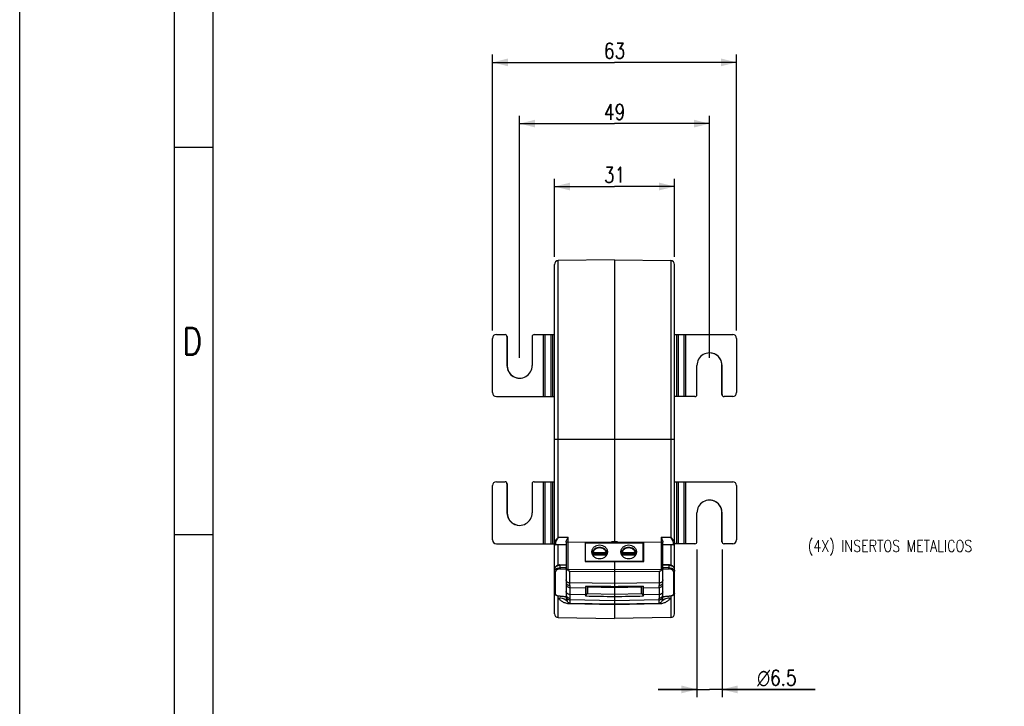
# Model space of a CAD drawing. Header units: millimetres. Extents: x 0 to 210, y 0 to 297.
# Tile 2 of 7: x 0 to 127, y 76 to 165. Entities that reach past the tile are written whole.
import ezdxf

# ---------------------------------------------------------------- set-up
doc = ezdxf.new("R2010")
doc.units = ezdxf.units.MM
doc.header["$LTSCALE"] = 19.36
doc.layers.get('0').update_dxf_attribs({"linetype": 'CONTINUOUS'})
doc.styles.get("Standard").update_dxf_attribs({"font": 'SIMPLEX.SHX', "width": 0.8})
doc.styles.add('TEXTSTYLE_1', font='gdt', dxfattribs={"width": 0.8})
doc.dimstyles.new('DIMSTYLE_2', dxfattribs={"dimtxt": 2, "dimasz": 2, "dimexe": 1, "dimexo": 1, "dimgap": 0.5, "dimtad": 1, "dimlfac": 2, "dimdsep": 46, "dimtxsty": 'Standard', "dimblk": '_FILLED', "dimblk1": '_FILLED', "dimblk2": '_FILLED', "dimcen": 0.09, "dimazin": 2, "dimtp": 0.01, "dimtm": 0.01, "dimtfac": 1, "dimtofl": 0, "dimtmove": 0, "dimatfit": 3, "dimldrblk": '_FILLED', "dimfxl": 0, "dimtolj": 1, "dimarcsym": 0})
doc.dimstyles.new('DIMSTYLE_3', dxfattribs={"dimtxt": 2, "dimasz": 2, "dimexe": 1, "dimexo": 1, "dimgap": 0.5, "dimtad": 1, "dimdec": 0, "dimlfac": 2, "dimdsep": 46, "dimtxsty": 'Standard', "dimblk": '_FILLED', "dimblk1": '_FILLED', "dimblk2": '_FILLED', "dimcen": 0.09, "dimazin": 2, "dimtp": 0.01, "dimtm": 0.01, "dimtfac": 1, "dimtdec": 0, "dimtofl": 0, "dimtmove": 0, "dimatfit": 3, "dimldrblk": '_FILLED', "dimfxl": 0, "dimtolj": 1, "dimarcsym": 0})

# ---------------------------------------------------------------- blocks, each defined once
blk = doc.blocks.new('_FILLED')
at = {"color": 0, "linetype": 'ByBlock'}
blk.add_solid([(0, 0), (-1, 0.25), (-1, -0.25)], dxfattribs=at)
blk = doc.blocks.new('*D4')
at = {"color": 8}
for p, q in [((87.44, 96.66), (87.44, 77.61)), ((90.69, 96.66), (90.69, 77.61)), ((87.44, 78.61), (82.44, 78.61)), ((82.44, 78.61), (89.07, 78.61)), ((102.7, 78.61), (89.07, 78.61)), ((90.69, 78.61), (102.7, 78.61))]:
    blk.add_line(p, q, dxfattribs=at)
at = {"color": 8, "xscale": 2, "yscale": 2, "zscale": 2}
for p, rotation in [((87.44, 78.61), 359.9999497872), ((90.69, 78.61), 179.9999810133)]:
    blk.add_blockref('_FILLED', p, dxfattribs=dict(at, rotation=rotation))
at = {"color": 8, "insert": (95.23, 81.11), "char_height": 2, "width": 7.4667, "attachment_point": 1, "line_spacing_factor": 0.9, "style": 'TEXTSTYLE_1'}
blk.add_mtext('{\\fgdt;n}\\fSIMPLEX.SHX;6.5', dxfattribs=at)
blk = doc.blocks.new('*D5')
at = {"color": 8}
for p, q in [((69.06, 134.44), (69.06, 144.51)), ((84.56, 134.44), (84.56, 144.51)), ((69.06, 143.51), (76.81, 143.51)), ((84.56, 143.51), (76.81, 143.51))]:
    blk.add_line(p, q, dxfattribs=at)
at = {"color": 8, "xscale": 2, "yscale": 2, "zscale": 2}
for p, rotation in [((69.06, 143.51), 179.9999999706), ((84.56, 143.51), 359.9999999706)]:
    blk.add_blockref('_FILLED', p, dxfattribs=dict(at, rotation=rotation))
at = {"color": 8, "insert": (76.81, 146.01), "char_height": 2, "width": 3.2, "attachment_point": 2, "line_spacing_factor": 0.9}
blk.add_mtext('31', dxfattribs=at)
blk = doc.blocks.new('*D6')
at = {"color": 8}
for p, q in [((64.55, 121.41), (64.55, 152.63)), ((89.07, 121.41), (89.07, 152.63)), ((64.55, 151.63), (76.81, 151.63)), ((89.07, 151.63), (76.81, 151.63))]:
    blk.add_line(p, q, dxfattribs=at)
at = {"color": 8, "xscale": 2, "yscale": 2, "zscale": 2, "rotation": 180}
blk.add_blockref('_FILLED', (64.55, 151.63), dxfattribs=at)
at = {"color": 8, "xscale": 2, "yscale": 2, "zscale": 2}
blk.add_blockref('_FILLED', (89.07, 151.63), dxfattribs=at)
at = {"color": 8, "insert": (76.81, 154.13), "char_height": 2, "width": 3.2, "attachment_point": 2, "line_spacing_factor": 0.9}
blk.add_mtext('49', dxfattribs=at)
blk = doc.blocks.new('*D7')
at = {"color": 8}
for p, q in [((61.05, 124.91), (61.05, 160.53)), ((92.57, 124.91), (92.57, 160.53)), ((61.05, 159.53), (76.81, 159.53)), ((92.57, 159.53), (76.81, 159.53))]:
    blk.add_line(p, q, dxfattribs=at)
at = {"color": 8, "xscale": 2, "yscale": 2, "zscale": 2, "rotation": 180}
blk.add_blockref('_FILLED', (61.05, 159.53), dxfattribs=at)
at = {"color": 8, "xscale": 2, "yscale": 2, "zscale": 2}
blk.add_blockref('_FILLED', (92.57, 159.53), dxfattribs=at)
at = {"color": 8, "insert": (76.81, 162.03), "char_height": 2, "width": 3.2, "attachment_point": 2, "line_spacing_factor": 0.9}
blk.add_mtext('63', dxfattribs=at)

msp = doc.modelspace()

# ---------------------------------------------------------------- linework, layer by layer
at = {"color": 7}
for p, q in [((0, 0), (0, 297)), ((25, 10), (25, 287)), ((24.9831, 148.5379), (20, 148.5379)), ((76.808, 134.0684), (69.5493, 133.9417)), ((69.5493, 98.2763), (69.5493, 133.9417)), ((76.808, 134.0684), (76.808, 97.5271)), ((76.808, 134.0684), (84.0668, 133.9417)), ((84.0668, 133.9417), (84.0668, 98.2763)), ((69.058, 91.0213), (69.058, 133.4418)), ((84.558, 88.376), (84.558, 133.4418)), ((61.0473, 116.9089), (61.0473, 123.9089)), ((61.5473, 124.4089), (62.6721, 124.4089)), ((62.9221, 124.1589), (62.9221, 120.4122)), ((62.9221, 124.1589), (62.9351, 124.1589)), ((62.9351, 124.1589), (62.9351, 120.4122)), ((66.1716, 124.1589), (66.1716, 120.4089)), ((66.4215, 124.4089), (69.058, 124.4089)), ((67.652, 116.4089), (67.652, 124.4089)), ((67.8663, 116.4089), (67.8663, 124.4089)), ((68.5661, 124.4089), (68.5661, 116.4089)), ((68.7803, 124.4089), (68.7803, 116.4089)), ((84.558, 124.4089), (92.0688, 124.4089)), ((84.8358, 116.4089), (84.8358, 124.4089)), ((85.05, 116.4089), (85.05, 124.4089)), ((85.7498, 124.4089), (85.7498, 116.4089)), ((85.9641, 124.4089), (85.9641, 116.4089)), ((92.5688, 123.9089), (92.5688, 116.9089)), ((62.9221, 120.4122), (62.9351, 120.4122)), ((87.4445, 116.6589), (87.4445, 120.4089)), ((90.694, 120.4055), (90.6809, 120.4055)), ((90.6809, 116.6589), (90.6809, 120.4055)), ((90.694, 116.6589), (90.694, 120.4055)), ((61.5473, 116.4089), (69.058, 116.4089)), ((87.1946, 116.4089), (84.558, 116.4089)), ((90.694, 116.6589), (90.6809, 116.6589)), ((92.0688, 116.4089), (90.944, 116.4089)), ((69.5493, 110.9089), (84.0668, 110.9089)), ((61.0473, 97.9089), (61.0473, 104.9089)), ((61.5473, 105.4089), (62.6721, 105.4089)), ((62.9221, 105.1589), (62.9221, 101.4122)), ((62.9221, 105.1589), (62.9351, 105.1589)), ((62.9351, 105.1589), (62.9351, 101.4122)), ((66.1716, 105.1589), (66.1716, 101.4089)), ((66.4215, 105.4089), (69.058, 105.4089)), ((67.652, 97.4089), (67.652, 105.4089)), ((67.8663, 97.4089), (67.8663, 105.4089)), ((68.5661, 105.4089), (68.5661, 97.4089)), ((68.7803, 105.4089), (68.7803, 97.4089)), ((84.558, 105.4089), (92.0688, 105.4089)), ((84.8358, 97.4089), (84.8358, 105.4089)), ((85.05, 97.4089), (85.05, 105.4089)), ((85.7498, 105.4089), (85.7498, 97.4089)), ((85.9641, 105.4089), (85.9641, 97.4089)), ((92.5688, 104.9089), (92.5688, 97.9089)), ((62.9221, 101.4122), (62.9351, 101.4122)), ((87.4445, 97.6589), (87.4445, 101.4089)), ((90.694, 101.4055), (90.6809, 101.4055)), ((90.6809, 97.6589), (90.6809, 101.4055)), ((90.694, 97.6589), (90.694, 101.4055)), ((24.9831, 98.5379), (20, 98.5379)), ((69.5493, 98.2763), (70.8037, 98.2544)), ((70.8037, 94.1238), (70.8037, 98.2544)), ((82.8124, 98.2544), (84.0668, 98.2763)), ((82.8124, 98.2544), (82.8124, 94.1238)), ((61.5473, 97.4089), (69.058, 97.4089)), ((70.558, 97.2589), (69.1809, 97.2829)), ((69.5493, 94.6379), (69.5493, 97.2765)), ((70.558, 97.6022), (70.558, 90.4661)), ((70.8037, 97.6276), (76.423, 97.6494)), ((73.008, 97.5728), (76.423, 97.6494)), ((73.008, 97.5728), (73.008, 95.1204)), ((73.008, 97.5271), (80.508, 97.5271)), ((76.808, 97.6594), (76.423, 97.6494)), ((77.1931, 97.6494), (76.808, 97.6594)), ((77.1931, 97.6494), (82.8124, 97.6276)), ((77.1931, 97.6494), (80.608, 97.5728)), ((80.508, 95.1198), (80.508, 97.5271)), ((80.608, 95.1204), (80.608, 97.5728)), ((83.058, 90.4661), (83.058, 97.6022)), ((84.4352, 97.2829), (83.058, 97.2589)), ((84.0668, 97.2765), (84.0668, 94.6377)), ((87.1946, 97.4089), (84.558, 97.4089)), ((90.694, 97.6589), (90.6809, 97.6589)), ((92.0688, 97.4089), (90.944, 97.4089)), ((73.9366, 96.0701), (73.9366, 96.218)), ((75.8295, 96.0701), (73.9366, 96.0701)), ((74.0385, 96.2602), (75.7276, 96.2602)), ((75.7276, 95.943), (74.0385, 95.943)), ((75.8295, 96.218), (75.8295, 96.0701)), ((77.6866, 96.0701), (77.6866, 96.218)), ((79.5795, 96.0701), (77.6866, 96.0701)), ((77.7885, 96.2602), (79.4776, 96.2602)), ((79.4776, 95.943), (77.7885, 95.943)), ((79.5795, 96.218), (79.5795, 96.0701)), ((80.608, 96.4659), (80.508, 96.4682)), ((69.7937, 94.6758), (70.558, 94.697)), ((69.7937, 94.6711), (69.7937, 94.6734)), ((70.558, 94.6248), (69.795, 94.6036)), ((69.795, 94.3013), (69.795, 94.6036)), ((70.558, 94.2975), (69.795, 94.3013)), ((69.795, 94.1514), (70.558, 94.1477)), ((70.8037, 94.1238), (76.808, 94.0925)), ((73.008, 95.1707), (80.508, 95.1707)), ((73.008, 95.1204), (76.808, 95.1006)), ((76.808, 95.1006), (80.608, 95.1204)), ((76.808, 95.1006), (76.808, 91.9096)), ((76.808, 94.0925), (82.8124, 94.1238)), ((80.608, 95.2725), (80.508, 95.3248)), ((83.8224, 94.6758), (83.058, 94.697)), ((83.8211, 94.6036), (83.058, 94.6248)), ((83.8211, 94.3013), (83.058, 94.2975)), ((83.058, 94.1477), (83.8211, 94.1514)), ((83.8211, 94.6036), (83.8211, 94.3013)), ((83.8224, 94.6734), (83.8224, 94.671)), ((69.1809, 90.8984), (69.1809, 93.7645)), ((76.808, 93.7899), (71.0493, 93.8199)), ((71.0493, 92.3484), (71.0493, 93.8199)), ((82.5668, 93.8199), (76.808, 93.7899)), ((82.5668, 93.8199), (82.5668, 92.3484)), ((84.4352, 93.7645), (84.4352, 90.8984)), ((71.0492, 92.0253), (71.0493, 92.3484)), ((71.0492, 92.0253), (71.0492, 91.757)), ((76.808, 92.2621), (71.0493, 92.3484)), ((71.0493, 91.757), (73.0601, 91.7269)), ((71.0493, 91.757), (71.0493, 89.7559)), ((73.0601, 91.7269), (73.0587, 90.8137)), ((73.3129, 90.9919), (73.3144, 91.9379)), ((73.3292, 91.8378), (73.3129, 90.9919)), ((73.3294, 91.9377), (73.3292, 91.8378)), ((73.3292, 91.8378), (76.808, 91.7561)), ((74.008, 91.8219), (74.008, 91.9322)), ((74.0329, 91.932), (74.0094, 91.8218)), ((75.758, 91.8156), (74.2756, 91.8156)), ((75.758, 91.8156), (75.7361, 91.9182)), ((75.758, 91.9181), (75.758, 91.8156)), ((82.5668, 92.3484), (76.808, 92.2621)), ((76.808, 91.7561), (80.2869, 91.8378)), ((76.808, 91.7561), (76.808, 87.7493)), ((77.7798, 91.9174), (77.758, 91.8156)), ((77.758, 91.8156), (77.758, 91.9173)), ((79.3405, 91.8156), (77.758, 91.8156)), ((79.5072, 91.8195), (79.4833, 91.9312)), ((79.508, 91.9314), (79.508, 91.8195)), ((80.2869, 91.8378), (80.2867, 91.9377)), ((80.3032, 90.9919), (80.2869, 91.8378)), ((80.3016, 91.9379), (80.3032, 90.9919)), ((80.556, 91.7269), (82.5668, 91.757)), ((80.5574, 90.8137), (80.556, 91.7269)), ((82.5668, 92.3484), (82.5669, 92.0253)), ((82.5668, 91.757), (82.5669, 90.3685)), ((82.5669, 91.757), (82.5669, 92.0253)), ((69.0581, 91.0173), (69.058, 91.0213)), ((69.058, 88.376), (69.058, 91.0173)), ((69.5493, 87.876), (69.5493, 90.6933)), ((69.7844, 90.6605), (69.8362, 90.6552)), ((69.8342, 90.656), (69.8442, 90.655)), ((69.8344, 90.6553), (69.8699, 90.6519)), ((69.8362, 90.6552), (69.8442, 90.655)), ((69.8699, 90.6519), (69.9697, 90.6431)), ((73.0587, 90.8137), (71.0493, 90.8483)), ((73.0664, 90.6758), (73.3129, 90.9919)), ((73.3129, 90.9919), (76.808, 90.9098)), ((76.808, 90.9098), (80.3032, 90.9919)), ((80.3032, 90.9919), (80.5497, 90.6758)), ((82.5668, 90.8483), (80.5574, 90.8137)), ((82.5668, 89.7559), (82.5669, 90.3685)), ((83.6464, 90.6431), (83.7462, 90.6519)), ((83.7462, 90.6519), (83.7817, 90.6553)), ((83.7719, 90.655), (83.7819, 90.656)), ((83.7719, 90.655), (83.7797, 90.6552)), ((84.0668, 90.6934), (84.0668, 87.876)), ((84.558, 91.0213), (84.5579, 91.0151)), ((76.808, 90.0567), (71.0493, 90.156)), ((71.0493, 89.7559), (76.808, 89.6564)), ((76.808, 89.5424), (71.0493, 89.6414)), ((82.5668, 90.156), (76.808, 90.0567)), ((76.808, 89.6564), (82.5668, 89.7559)), ((82.5668, 89.6414), (76.808, 89.5424)), ((69.5493, 87.876), (76.808, 87.7493)), ((84.0668, 87.876), (76.808, 87.7493))]:
    msp.add_line(p, q, dxfattribs=at)
at = {"color": 8}
for p, q in [((20, 5), (20, 292)), ((73.937, 96.2216), (73.9366, 96.218)), ((73.9595, 96.2447), (73.9624, 96.2461)), ((73.9981, 96.2568), (73.9997, 96.2571)), ((75.7663, 96.2571), (75.7681, 96.2568)), ((75.8295, 96.218), (75.8291, 96.2216)), ((77.687, 96.2216), (77.6866, 96.218)), ((77.7095, 96.2447), (77.7124, 96.2461)), ((77.7481, 96.2568), (77.7497, 96.2571)), ((79.5163, 96.2571), (79.5181, 96.2568)), ((79.5795, 96.218), (79.5791, 96.2216))]:
    msp.add_line(p, q, dxfattribs=at)
at = {"color": 7}
for points in [[(69.6485, 94.6594), (69.6145, 94.6532), (69.5813, 94.646), (69.5492, 94.6379), (69.5179, 94.6289), (69.4876, 94.6192), (69.4585, 94.6087), (69.4303, 94.5975), (69.4033, 94.5858), (69.3774, 94.5734), (69.3525, 94.5605), (69.3288, 94.5471), (69.3062, 94.5333), (69.2848, 94.5192), (69.2645, 94.5047), (69.2454, 94.49), (69.2274, 94.475), (69.2105, 94.4599), (69.1947, 94.4446), (69.1799, 94.4292), (69.1661, 94.4137), (69.1532, 94.3981), (69.1413, 94.3824), (69.1302, 94.3666), (69.12, 94.3508), (69.1107, 94.3349), (69.1021, 94.3189), (69.0944, 94.3031), (69.0875, 94.2872), (69.0814, 94.2714), (69.076, 94.2558), (69.0714, 94.2402), (69.0675, 94.2248), (69.0643, 94.2095), (69.0617, 94.1944), (69.0599, 94.1796), (69.0587, 94.1651), (69.0581, 94.1509), (69.058, 94.1444)], [(69.7538, 94.6716), (69.7183, 94.6686), (69.6831, 94.6646), (69.6485, 94.6594)], [(84.558, 94.1442), (84.5575, 94.1634), (84.5518, 94.2107), (84.54, 94.2571), (84.5222, 94.3024), (84.4981, 94.3474), (84.4674, 94.3917), (84.4302, 94.4347), (84.3859, 94.4765), (84.3342, 94.5165), (84.2754, 94.5535), (84.2101, 94.5867), (84.1379, 94.6158), (84.0603, 94.6397), (83.98, 94.6573), (83.8976, 94.6687), (83.8223, 94.6734)], [(69.0581, 91.0173), (69.0651, 90.9681), (69.0821, 90.9239), (69.1095, 90.8818), (69.1465, 90.8434)], [(69.1465, 90.8434), (69.1899, 90.8108), (69.2375, 90.7838), (69.2905, 90.7604)], [(69.2905, 90.7604), (69.3507, 90.7394), (69.419, 90.7203), (69.4958, 90.703), (69.5819, 90.6873), (69.678, 90.6732), (69.7844, 90.6605)], [(69.9697, 90.6431), (70.0696, 90.6352), (70.1696, 90.6282), (70.2696, 90.6221), (70.3697, 90.6169), (70.4698, 90.6127), (70.558, 90.6097)], [(83.058, 90.6097), (83.1463, 90.6127), (83.2464, 90.6169), (83.3465, 90.6221), (83.4465, 90.6282), (83.5465, 90.6352), (83.6464, 90.6431)], [(83.7797, 90.6552), (83.8601, 90.6636), (83.9888, 90.6803), (84.1016, 90.6993), (84.1989, 90.7207), (84.2822, 90.7446)], [(84.2822, 90.7446), (84.3548, 90.7724), (84.4187, 90.8057), (84.4727, 90.8458)], [(84.4727, 90.8458), (84.5146, 90.892), (84.5431, 90.9437), (84.5569, 91.0008), (84.5579, 91.015)]]:
    msp.add_lwpolyline(points, dxfattribs=at)
for centre, radius, start, end in [((69.558, 133.4418), 0.5, 91.000001, 180.000001), ((84.058, 133.4418), 0.5, 359.999999, 88.999999), ((61.5473, 123.9089), 0.5, 90.005222, 180.004084), ((62.6721, 124.1589), 0.25, 359.995334, 89.995333), ((62.6852, 124.1589), 0.25, 359.995334, 89.995333), ((66.4215, 124.1589), 0.25, 90.004667, 180.004616), ((92.0688, 123.9089), 0.5, 359.995916, 89.994778), ((89.0694, 120.409), 1.6249, 359.876273, 180.004674), ((89.0561, 120.409), 1.6249, 359.876297, 89.533627), ((64.5467, 120.4087), 1.6249, 179.87628, 0.004669), ((64.56, 120.4087), 1.6249, 179.876304, 269.53362), ((61.5473, 116.9088), 0.5, 179.995903, 269.994765), ((87.1946, 116.6588), 0.25, 270.004667, 0.004616), ((90.9309, 116.6588), 0.25, 179.995334, 269.995333), ((90.944, 116.6588), 0.25, 179.995334, 269.995333), ((92.0688, 116.9088), 0.5, 270.005235, 0.004097), ((61.5473, 104.9089), 0.5, 90.005222, 180.004084), ((62.6721, 105.1589), 0.25, 359.995334, 89.995333), ((62.6852, 105.1589), 0.25, 359.995334, 89.995333), ((66.4215, 105.1589), 0.25, 90.004667, 180.004616), ((92.0688, 104.9089), 0.5, 359.995916, 89.994778), ((89.0694, 101.409), 1.6249, 359.876273, 180.004674), ((89.0561, 101.409), 1.6249, 359.876297, 89.533627), ((64.5467, 101.4087), 1.6249, 179.87628, 0.004669), ((64.56, 101.4087), 1.6249, 179.876304, 269.53362), ((61.5473, 97.9088), 0.5, 179.995903, 269.994765), ((92.0688, 97.9088), 0.5, 270.005235, 0.004097), ((69.183, 97.4079), 0.125, 180.000004, 269), ((84.433, 97.4079), 0.125, 271, 359.999996), ((87.1946, 97.6588), 0.25, 270.004667, 0.004616), ((90.9309, 97.6588), 0.25, 179.995334, 269.995333), ((90.944, 97.6588), 0.25, 179.995334, 269.995333), ((74.7281, 95.8744), 0.8457, 159.383389, 163.519313), ((74.7186, 95.9105), 0.7981, 168.469056, 169.125291), ((74.7149, 96.0592), 0.7943, 168.211418, 168.469037), ((74.7594, 96.1092), 0.7399, 192.980278, 204.783366), ((75.0117, 96.1073), 0.7345, 335.202797, 347.076069), ((75.0514, 96.0592), 0.7941, 11.530963, 11.788447), ((75.038, 95.8744), 0.8457, 16.480677, 20.616611), ((75.0475, 95.9105), 0.7981, 10.875898, 11.530944), ((78.4781, 95.8744), 0.8457, 159.383389, 163.519313), ((78.4686, 95.9105), 0.7981, 168.469056, 169.125291), ((78.4649, 96.0592), 0.7943, 168.211418, 168.469037), ((78.5094, 96.1092), 0.7399, 192.980278, 204.783366), ((78.7617, 96.1073), 0.7345, 335.202797, 347.076069), ((78.8014, 96.0592), 0.7941, 11.530963, 11.788447), ((78.788, 95.8744), 0.8457, 16.480677, 20.616611), ((78.7975, 95.9105), 0.7981, 10.875898, 11.530944), ((71.7806, 93.0406), 1.4587, 132.046264, 136.306652), ((81.8355, 93.0406), 1.4587, 43.693348, 47.953736), ((71.5392, 94.8485), 1.141, 224.539483, 226.680897), ((82.0769, 94.8485), 1.141, 313.319106, 315.460519), ((70.2804, 95.182), 4.5479, 263.221999, 264.369382), ((70.8831, 101.3757), 10.7709, 264.464817, 265.262562), ((70.8816, 101.3562), 10.7513, 265.262151, 268.275722), ((69.5061, 90.4652), 1.052, 5.720349, 7.919627), ((69.5142, 90.466), 1.0438, 0.006194, 5.721767), ((70.948, 91.3015), 0.39, 180.00801, 186.953693), ((82.6637, 91.3019), 0.3944, 346.203973, 359.93575), ((82.7345, 101.3562), 10.7514, 271.724281, 274.742291), ((84.1031, 90.466), 1.0451, 174.281039, 179.994251), ((84.1107, 90.4653), 1.0526, 172.08853, 174.282083), ((82.733, 101.3757), 10.7709, 274.741877, 275.535182), ((69.558, 88.3759), 0.5, 180, 269), ((84.058, 88.3759), 0.5, 271, 360)]:
    msp.add_arc(centre, radius, start, end, dxfattribs=at)
at = {"color": 8}
for centre, radius, start, end in [((73.9555, 96.2178), 0.0189, 165.841768, 168.400824), ((74.0349, 96.0528), 0.2073, 99.772051, 100.226192), ((74.0392, 95.9993), 0.2609, 90.156425, 92.55372), ((75.7269, 95.9994), 0.2608, 87.434593, 89.843335), ((75.7269, 95.6821), 0.2609, 87.44628, 89.843575), ((75.7274, 95.7039), 0.2392, 87.229254, 89.958986), ((75.7275, 95.6949), 0.2481, 85.421749, 87.449509), ((75.7272, 95.7011), 0.242, 85.243532, 87.207794), ((75.7269, 95.697), 0.246, 84.308306, 85.25142), ((75.7285, 95.7075), 0.2354, 84.427266, 85.414352), ((75.7296, 95.7194), 0.2236, 82.987777, 84.431878), ((75.727, 95.6976), 0.2455, 82.993849, 84.30755), ((75.7311, 95.7318), 0.2111, 81.9027, 82.983746), ((75.7268, 95.6964), 0.2466, 82.069289, 82.994429), ((75.7282, 95.7064), 0.2366, 80.722154, 82.077315), ((75.7325, 95.7409), 0.2019, 79.829386, 81.908672), ((75.73, 96.0473), 0.2129, 79.699856, 80.19527), ((75.7348, 95.7523), 0.1902, 79.922308, 80.448515), ((75.7346, 95.7528), 0.1897, 77.94388, 79.82969), ((75.7358, 95.7579), 0.1845, 77.996236, 79.930188), ((75.8101, 96.2176), 0.0194, 11.722919, 14.030197), ((75.8109, 96.2178), 0.0186, 0.669987, 13.94045), ((77.7055, 96.2178), 0.0189, 165.841768, 168.400824), ((77.7849, 96.0528), 0.2073, 99.772051, 100.226192), ((77.7892, 95.9993), 0.2609, 90.156425, 92.55372), ((79.4769, 95.9994), 0.2608, 87.434593, 89.843335), ((79.4769, 95.6821), 0.2609, 87.44628, 89.843575), ((79.4774, 95.7039), 0.2392, 87.229254, 89.958986), ((79.4775, 95.6949), 0.2481, 85.421749, 87.449509), ((79.4772, 95.7011), 0.242, 85.243532, 87.207794), ((79.4769, 95.697), 0.246, 84.308306, 85.25142), ((79.4785, 95.7075), 0.2354, 84.427266, 85.414352), ((79.4796, 95.7194), 0.2236, 82.987777, 84.431878), ((79.477, 95.6976), 0.2455, 82.993849, 84.30755), ((79.4811, 95.7318), 0.2111, 81.9027, 82.983746), ((79.4768, 95.6964), 0.2466, 82.069289, 82.994429), ((79.4782, 95.7064), 0.2366, 80.722154, 82.077315), ((79.4825, 95.7409), 0.2019, 79.829386, 81.908672), ((79.48, 96.0473), 0.2129, 79.699856, 80.19527), ((79.4848, 95.7523), 0.1902, 79.922308, 80.448515), ((79.4846, 95.7528), 0.1897, 77.94388, 79.82969), ((79.4858, 95.7579), 0.1845, 77.996236, 79.930188), ((79.5601, 96.2176), 0.0194, 11.722919, 14.030197), ((79.5609, 96.2178), 0.0186, 0.669987, 13.94045)]:
    msp.add_arc(centre, radius, start, end, dxfattribs=at)
at = {"color": 7}
for centre, major_axis, ratio, start_param, end_param in [((78.1467, 96.1828), (4.9708, 4.8035), 0.22462442, 2.83521661, 2.92718075), ((378.6629, 91.6813), (477.9672, -2.4603), 0.00357672, -2.26441045, -2.25431422), ((-225.0468, 91.6813), (477.9672, 2.4603), 0.00357672, -0.88727843, -0.87718221), ((75.4694, 96.1828), (4.9708, -4.8035), 0.22462442, 0.2144119, 0.30637604), ((80.6884, 97.4805), (7.4561, 7.1886), 0.22512756, 2.92719778, 2.97291157), ((558.4226, 89.2379), (719.8905, -9.8542), 0.0097886, -2.31055452, -2.30353943), ((-404.8065, 89.2379), (719.8905, 9.8542), 0.0097886, -0.83805322, -0.83103813), ((72.9277, 97.4805), (7.4561, -7.1886), 0.22512756, 0.16868108, 0.21439487)]:
    msp.add_ellipse(centre, major_axis=major_axis, ratio=ratio, start_param=start_param, end_param=end_param, dxfattribs=at)
for points, knots in [([(69.058, 110.9174), (69.058, 110.9166), (69.0629, 110.9167), (69.0684, 110.9153), (69.0809, 110.9149), (69.0966, 110.914), (69.1172, 110.9133), (69.1525, 110.9123), (69.2059, 110.9112), (69.2792, 110.9102), (69.3631, 110.9095), (69.4543, 110.909), (69.5172, 110.9089), (69.5493, 110.9089)], [0, 0, 0, 0, 0.00510637, 0.01952644, 0.04327663, 0.07620908, 0.11798912, 0.16821308, 0.29215887, 0.44330853, 0.61609872, 0.80423609, 1, 1, 1, 1]), ([(84.0668, 110.9089), (84.0988, 110.9089), (84.1617, 110.909), (84.2529, 110.9095), (84.3368, 110.9102), (84.4102, 110.9112), (84.4635, 110.9123), (84.4989, 110.9133), (84.5195, 110.914), (84.5352, 110.9149), (84.5477, 110.9153), (84.5532, 110.9166), (84.558, 110.9166), (84.558, 110.9174)], [0, 0, 0, 0, 0.19574359, 0.38381828, 0.55657071, 0.70773258, 0.83170754, 0.88194809, 0.92374719, 0.95668866, 0.98045088, 0.99488644, 1, 1, 1, 1]), ([(69.058, 97.5693), (69.058, 97.5938), (69.0715, 97.6477), (69.1273, 97.7599), (69.2336, 97.9074), (69.3841, 98.0889), (69.4932, 98.2128), (69.5493, 98.2763)], [0, 0, 0, 0, 0.08444025, 0.18685511, 0.43154441, 0.70791572, 1, 1, 1, 1]), ([(69.5493, 98.2763), (69.507, 98.2034), (69.4243, 98.0607), (69.3102, 97.8513), (69.2306, 97.6821), (69.1895, 97.5549), (69.18, 97.4951), (69.18, 97.4674)], [0, 0, 0, 0, 0.28237343, 0.55267195, 0.7992217, 0.9071549, 1, 1, 1, 1]), ([(70.558, 97.6022), (70.558, 97.6538), (70.5814, 97.7624), (70.665, 97.9804), (70.7477, 98.1433), (70.8037, 98.2544)], [0, 0, 0, 0, 0.22044001, 0.4675714, 1, 1, 1, 1]), ([(82.8124, 98.2544), (82.8685, 98.1433), (82.9511, 97.9804), (83.0347, 97.7623), (83.058, 97.6537), (83.058, 97.6022)], [0, 0, 0, 0, 0.5325775, 0.77964167, 1, 1, 1, 1]), ([(84.4361, 97.4674), (84.4361, 97.4951), (84.4266, 97.5549), (84.3855, 97.6821), (84.3059, 97.8513), (84.1918, 98.0607), (84.1091, 98.2034), (84.0668, 98.2763)], [0, 0, 0, 0, 0.0928451, 0.2007783, 0.44732805, 0.71762657, 1, 1, 1, 1]), ([(84.0668, 98.2763), (84.1229, 98.2128), (84.232, 98.0889), (84.3825, 97.9074), (84.4888, 97.7599), (84.5446, 97.6477), (84.558, 97.5938), (84.558, 97.5693)], [0, 0, 0, 0, 0.29208428, 0.56845559, 0.81314489, 0.91555975, 1, 1, 1, 1]), ([(69.058, 97.5693), (69.058, 97.5566), (69.0646, 97.5291), (69.1022, 97.4832), (69.1494, 97.468), (69.18, 97.4674)], [0, 0, 0, 0, 0.21924151, 0.47069005, 1, 1, 1, 1]), ([(69.18, 97.4674), (69.18, 97.441), (69.1801, 97.404), (69.1802, 97.3584), (69.1803, 97.3322), (69.1804, 97.3117), (69.1804, 97.298), (69.1807, 97.2903), (69.1805, 97.2862), (69.181, 97.2845), (69.1806, 97.2829), (69.1809, 97.2829)], [0, 0, 0, 0, 0.42935503, 0.60087977, 0.74273587, 0.85424835, 0.93474253, 0.96314723, 0.98354511, 0.99585348, 1, 1, 1, 1]), ([(70.8037, 97.6276), (70.7719, 97.6275), (70.7131, 97.6249), (70.6448, 97.6156), (70.6003, 97.6035), (70.5758, 97.5941), (70.558, 97.5814), (70.558, 97.5722)], [0, 0, 0, 0, 0.36823529, 0.67937473, 0.80009186, 0.8934527, 1, 1, 1, 1]), ([(73.883, 96.3489), (73.883, 96.4082), (73.8961, 96.5276), (73.9537, 96.6991), (74.0473, 96.857), (74.2156, 97.0423), (74.4951, 97.2096), (74.7534, 97.2552), (74.883, 97.2552)], [0, 0, 0, 0, 0.1191682, 0.23929778, 0.3611838, 0.48532735, 0.73945484, 1, 1, 1, 1]), ([(74.883, 96.9411), (74.7731, 96.9411), (74.5535, 96.9066), (74.3078, 96.7794), (74.148, 96.6356), (74.0504, 96.5106), (73.9777, 96.3716), (73.9473, 96.272), (73.937, 96.2216)], [0, 0, 0, 0, 0.25726241, 0.51036179, 0.63500108, 0.75799457, 0.87955071, 1, 1, 1, 1]), ([(73.9384, 96.2264), (73.949, 96.2757), (73.9798, 96.3732), (74.0527, 96.509), (74.1501, 96.6314), (74.3096, 96.7727), (74.5546, 96.8978), (74.7733, 96.9317), (74.883, 96.9317)], [0, 0, 0, 0, 0.1191479, 0.23973976, 0.36220083, 0.48675296, 0.74084119, 1, 1, 1, 1]), ([(74.883, 96.8833), (74.834, 96.8833), (74.736, 96.8758), (74.5473, 96.8311), (74.3729, 96.7433), (74.2304, 96.6185), (74.1429, 96.5104), (74.0768, 96.3903), (74.0485, 96.304), (74.0385, 96.2602)], [0, 0, 0, 0, 0.13013759, 0.25962611, 0.51350462, 0.63798036, 0.76039388, 0.88094118, 1, 1, 1, 1]), ([(74.883, 97.2552), (75.0127, 97.2552), (75.271, 97.2096), (75.5505, 97.0423), (75.7188, 96.857), (75.8124, 96.6991), (75.87, 96.5276), (75.883, 96.4082), (75.883, 96.3489)], [0, 0, 0, 0, 0.26054572, 0.51467298, 0.63881642, 0.76070237, 0.88083188, 1, 1, 1, 1]), ([(75.8291, 96.2216), (75.8188, 96.272), (75.7884, 96.3716), (75.7157, 96.5106), (75.6181, 96.6356), (75.4583, 96.7794), (75.2126, 96.9066), (74.993, 96.9411), (74.883, 96.9411)], [0, 0, 0, 0, 0.12044913, 0.24200531, 0.36499905, 0.48963857, 0.74273818, 1, 1, 1, 1]), ([(74.883, 96.9317), (74.9927, 96.9317), (75.2115, 96.8978), (75.4565, 96.7727), (75.6159, 96.6315), (75.7134, 96.509), (75.7862, 96.3732), (75.8171, 96.2758), (75.8277, 96.2264)], [0, 0, 0, 0, 0.25912881, 0.51319706, 0.63775636, 0.76023081, 0.88084329, 1, 1, 1, 1]), ([(75.7276, 96.2602), (75.7176, 96.304), (75.6892, 96.3903), (75.6232, 96.5104), (75.5357, 96.6185), (75.3932, 96.7433), (75.2188, 96.8311), (75.0301, 96.8759), (74.9321, 96.8833), (74.883, 96.8833)], [0, 0, 0, 0, 0.11906165, 0.23960646, 0.36201931, 0.48649929, 0.74037519, 0.86986224, 1, 1, 1, 1]), ([(77.633, 96.3489), (77.633, 96.4082), (77.6461, 96.5276), (77.7037, 96.6991), (77.7973, 96.857), (77.9656, 97.0423), (78.2451, 97.2096), (78.5034, 97.2552), (78.633, 97.2552)], [0, 0, 0, 0, 0.1191682, 0.23929778, 0.3611838, 0.48532735, 0.73945484, 1, 1, 1, 1]), ([(78.633, 96.9411), (78.5231, 96.9411), (78.3035, 96.9066), (78.0578, 96.7794), (77.898, 96.6356), (77.8004, 96.5106), (77.7277, 96.3716), (77.6973, 96.272), (77.687, 96.2216)], [0, 0, 0, 0, 0.25726241, 0.51036179, 0.63500108, 0.75799457, 0.87955071, 1, 1, 1, 1]), ([(77.6883, 96.2261), (77.6989, 96.2754), (77.7297, 96.3729), (77.8025, 96.5088), (77.9, 96.6313), (78.0595, 96.7726), (78.3045, 96.8978), (78.5233, 96.9317), (78.633, 96.9317)], [0, 0, 0, 0, 0.11914693, 0.23973782, 0.36219774, 0.48674925, 0.74083806, 1, 1, 1, 1]), ([(78.633, 96.8833), (78.584, 96.8833), (78.486, 96.8758), (78.2973, 96.8311), (78.1229, 96.7433), (77.9804, 96.6185), (77.8929, 96.5104), (77.8268, 96.3903), (77.7985, 96.304), (77.7885, 96.2602)], [0, 0, 0, 0, 0.13013759, 0.25962611, 0.51350462, 0.63798036, 0.76039388, 0.88094118, 1, 1, 1, 1]), ([(78.633, 97.2552), (78.7627, 97.2552), (79.021, 97.2096), (79.3005, 97.0423), (79.4688, 96.857), (79.5624, 96.6991), (79.62, 96.5276), (79.633, 96.4082), (79.633, 96.3489)], [0, 0, 0, 0, 0.26054572, 0.51467298, 0.63881642, 0.76070237, 0.88083188, 1, 1, 1, 1]), ([(79.5791, 96.2216), (79.5688, 96.272), (79.5384, 96.3716), (79.4657, 96.5106), (79.3681, 96.6356), (79.2083, 96.7794), (78.9626, 96.9066), (78.743, 96.9411), (78.633, 96.9411)], [0, 0, 0, 0, 0.12044913, 0.24200531, 0.36499905, 0.48963857, 0.74273818, 1, 1, 1, 1]), ([(78.633, 96.9317), (78.7428, 96.9317), (78.9615, 96.8978), (79.2065, 96.7727), (79.366, 96.6314), (79.4635, 96.5089), (79.5363, 96.3731), (79.5672, 96.2756), (79.5778, 96.2263)], [0, 0, 0, 0, 0.25913043, 0.51319899, 0.63775797, 0.76023183, 0.88084381, 1, 1, 1, 1]), ([(79.4776, 96.2602), (79.4676, 96.304), (79.4392, 96.3903), (79.3732, 96.5104), (79.2857, 96.6185), (79.1432, 96.7433), (78.9688, 96.8311), (78.7801, 96.8759), (78.6821, 96.8833), (78.633, 96.8833)], [0, 0, 0, 0, 0.11906165, 0.23960646, 0.36201931, 0.48649929, 0.74037519, 0.86986224, 1, 1, 1, 1]), ([(83.058, 97.5722), (83.058, 97.5814), (83.0403, 97.5941), (83.0158, 97.6035), (82.9713, 97.6156), (82.903, 97.6249), (82.8442, 97.6275), (82.8124, 97.6276)], [0, 0, 0, 0, 0.10659738, 0.19998333, 0.32072194, 0.63183999, 1, 1, 1, 1]), ([(84.4352, 97.2829), (84.4355, 97.2829), (84.4351, 97.2845), (84.4356, 97.2862), (84.4354, 97.2904), (84.4357, 97.2982), (84.4357, 97.3119), (84.4358, 97.3325), (84.4359, 97.3586), (84.4361, 97.4042), (84.4361, 97.4411), (84.4361, 97.4674)], [0, 0, 0, 0, 0.00418628, 0.016606, 0.03716988, 0.06577882, 0.14673068, 0.25865737, 0.4007534, 0.57221306, 1, 1, 1, 1]), ([(84.4361, 97.4674), (84.4667, 97.468), (84.5139, 97.4832), (84.5515, 97.5291), (84.558, 97.5566), (84.558, 97.5693)], [0, 0, 0, 0, 0.52930995, 0.78075849, 1, 1, 1, 1]), ([(74.883, 95.4426), (74.7534, 95.4426), (74.4951, 95.4881), (74.2156, 95.6555), (74.0473, 95.8407), (73.9537, 95.9986), (73.8961, 96.1701), (73.883, 96.2896), (73.883, 96.3489)], [0, 0, 0, 0, 0.26054572, 0.51467298, 0.63881642, 0.76070237, 0.88083188, 1, 1, 1, 1]), ([(74.0385, 95.943), (74.0345, 95.943), (74.0188, 95.9427), (74.0032, 95.9408), (73.9919, 95.9384)], [0, 0, 0, 0, 0.25676698, 1, 1, 1, 1]), ([(75.883, 96.3489), (75.883, 96.2896), (75.87, 96.1701), (75.8124, 95.9986), (75.7188, 95.8407), (75.5505, 95.6555), (75.271, 95.4881), (75.0127, 95.4426), (74.883, 95.4426)], [0, 0, 0, 0, 0.1191682, 0.23929778, 0.3611838, 0.48532735, 0.73945484, 1, 1, 1, 1]), ([(78.633, 95.4426), (78.5034, 95.4426), (78.2451, 95.4881), (77.9656, 95.6555), (77.7973, 95.8407), (77.7037, 95.9986), (77.6461, 96.1701), (77.633, 96.2896), (77.633, 96.3489)], [0, 0, 0, 0, 0.26054572, 0.51467298, 0.63881642, 0.76070237, 0.88083188, 1, 1, 1, 1]), ([(77.7885, 95.943), (77.7845, 95.943), (77.7688, 95.9427), (77.7532, 95.9408), (77.7419, 95.9384)], [0, 0, 0, 0, 0.25676698, 1, 1, 1, 1]), ([(79.633, 96.3489), (79.633, 96.2896), (79.62, 96.1701), (79.5624, 95.9986), (79.4688, 95.8407), (79.3005, 95.6555), (79.021, 95.4881), (78.7627, 95.4426), (78.633, 95.4426)], [0, 0, 0, 0, 0.1191682, 0.23929778, 0.3611838, 0.48532735, 0.73945484, 1, 1, 1, 1]), ([(69.795, 94.6036), (69.6973, 94.6009), (69.5145, 94.5741), (69.2774, 94.4773), (69.1093, 94.3348), (69.058, 94.2045), (69.058, 94.1443)], [0, 0, 0, 0, 0.3116927, 0.58338737, 0.80782375, 1, 1, 1, 1]), ([(69.0948, 93.9976), (69.1009, 94.0087), (69.1299, 94.055), (69.1684, 94.0949), (69.2006, 94.1214)], [0, 0, 0, 0, 0.23409846, 1, 1, 1, 1]), ([(69.795, 94.1514), (69.7144, 94.1515), (69.5617, 94.1336), (69.3883, 94.0626), (69.2828, 93.9809), (69.2252, 93.9142), (69.1893, 93.841), (69.1813, 93.7895), (69.1809, 93.7645)], [0, 0, 0, 0, 0.30443781, 0.5747411, 0.69596978, 0.806179, 0.90531499, 1, 1, 1, 1]), ([(69.2006, 94.1214), (69.2764, 94.1838), (69.4736, 94.2721), (69.6835, 94.3016), (69.795, 94.3013)], [0, 0, 0, 0, 0.46834903, 1, 1, 1, 1]), ([(69.795, 94.6036), (69.7948, 94.6119), (69.7943, 94.6344), (69.7936, 94.6569), (69.7937, 94.6711)], [0, 0, 0, 0, 0.36940004, 1, 1, 1, 1]), ([(69.795, 94.3013), (69.7948, 94.288), (69.7943, 94.2381), (69.7942, 94.1881), (69.795, 94.1514)], [0, 0, 0, 0, 0.26517821, 1, 1, 1, 1]), ([(70.7259, 94.0482), (70.7004, 94.0637), (70.6472, 94.0993), (70.5803, 94.1613), (70.558, 94.221), (70.558, 94.2467)], [0, 0, 0, 0, 0.33239874, 0.71364875, 1, 1, 1, 1]), ([(83.058, 94.2467), (83.058, 94.23), (83.0471, 94.1824), (82.9874, 94.1114), (82.9266, 94.0703), (82.8902, 94.0482)], [0, 0, 0, 0, 0.18563354, 0.52675178, 1, 1, 1, 1]), ([(83.8224, 94.671), (83.8224, 94.6682), (83.8222, 94.6457), (83.8216, 94.6233), (83.8211, 94.6036)], [0, 0, 0, 0, 0.12566264, 1, 1, 1, 1]), ([(84.558, 94.1443), (84.558, 94.171), (84.549, 94.2282), (84.5077, 94.3117), (84.4378, 94.3917), (84.3052, 94.4925), (84.0951, 94.5764), (83.913, 94.6014), (83.8211, 94.6036)], [0, 0, 0, 0, 0.08512512, 0.18081545, 0.29255396, 0.42009777, 0.70772567, 1, 1, 1, 1]), ([(83.8211, 94.1514), (83.8214, 94.1618), (83.8219, 94.2117), (83.8217, 94.2617), (83.8211, 94.3013)], [0, 0, 0, 0, 0.20760969, 1, 1, 1, 1]), ([(83.8211, 94.3013), (83.9349, 94.3012), (84.1453, 94.2731), (84.3409, 94.1825), (84.4154, 94.1221)], [0, 0, 0, 0, 0.54247306, 1, 1, 1, 1]), ([(84.4352, 93.7645), (84.4349, 93.7895), (84.4269, 93.8409), (84.3911, 93.9139), (84.3334, 93.9808), (84.2278, 94.0627), (84.0543, 94.1336), (83.9015, 94.1516), (83.8211, 94.1514)], [0, 0, 0, 0, 0.09443264, 0.19348764, 0.30368706, 0.42531996, 0.69604327, 1, 1, 1, 1]), ([(84.4154, 94.1221), (84.4265, 94.1131), (84.467, 94.0775), (84.5018, 94.0349), (84.5211, 94.0004)], [0, 0, 0, 0, 0.2663207, 1, 1, 1, 1]), ([(69.058, 93.8647), (69.058, 93.8757), (69.0613, 93.922), (69.0777, 93.9668), (69.0948, 93.9976)], [0, 0, 0, 0, 0.23917284, 1, 1, 1, 1]), ([(69.058, 93.8647), (69.058, 93.8385), (69.0926, 93.7833), (69.1505, 93.7649), (69.1809, 93.7645)], [0, 0, 0, 0, 0.46275246, 1, 1, 1, 1]), ([(71.0493, 93.8199), (71.0235, 93.8313), (70.9178, 93.8846), (70.8219, 93.9566), (70.7564, 94.0184)], [0, 0, 0, 0, 0.2386602, 1, 1, 1, 1]), ([(82.5668, 93.8199), (82.5926, 93.8313), (82.6983, 93.8846), (82.7942, 93.9566), (82.8597, 94.0184)], [0, 0, 0, 0, 0.23865529, 1, 1, 1, 1]), ([(84.4352, 93.7645), (84.4656, 93.7649), (84.5235, 93.7833), (84.558, 93.8385), (84.558, 93.8647)], [0, 0, 0, 0, 0.53724754, 1, 1, 1, 1]), ([(84.5211, 94.0004), (84.527, 93.9897), (84.5477, 93.9473), (84.558, 93.8996), (84.558, 93.8647)], [0, 0, 0, 0, 0.25867575, 1, 1, 1, 1]), ([(71.0493, 92.3484), (70.9853, 92.3493), (70.8611, 92.371), (70.7016, 92.457), (70.5882, 92.5834), (70.558, 92.6908), (70.558, 92.7423)], [0, 0, 0, 0, 0.27868833, 0.53767658, 0.77558739, 1, 1, 1, 1]), ([(70.558, 92.4515), (70.558, 92.3966), (70.5886, 92.283), (70.7018, 92.1465), (70.8608, 92.0514), (70.9858, 92.0262), (71.0493, 92.0253)], [0, 0, 0, 0, 0.23186597, 0.47503028, 0.73215437, 1, 1, 1, 1]), ([(70.558, 92.2101), (70.558, 92.1512), (70.5864, 92.0315), (70.698, 91.8849), (70.8582, 91.784), (70.985, 91.758), (71.0493, 91.757)], [0, 0, 0, 0, 0.24069844, 0.48432433, 0.73674132, 1, 1, 1, 1]), ([(83.058, 92.7423), (83.058, 92.6908), (83.0279, 92.5834), (82.9145, 92.457), (82.755, 92.371), (82.6308, 92.3493), (82.5668, 92.3484)], [0, 0, 0, 0, 0.22441261, 0.46232342, 0.72131167, 1, 1, 1, 1]), ([(82.5668, 92.0253), (82.6303, 92.0262), (82.7553, 92.0514), (82.9143, 92.1465), (83.0274, 92.283), (83.058, 92.3966), (83.058, 92.4515)], [0, 0, 0, 0, 0.26784563, 0.52496972, 0.76813403, 1, 1, 1, 1]), ([(82.5668, 91.757), (82.6311, 91.758), (82.7579, 91.784), (82.9181, 91.8849), (83.0297, 92.0315), (83.058, 92.1512), (83.058, 92.2101)], [0, 0, 0, 0, 0.26325868, 0.51567567, 0.75930156, 1, 1, 1, 1]), ([(69.1809, 90.8984), (69.1502, 90.899), (69.0886, 90.9262), (69.0593, 90.987), (69.0581, 91.0173)], [0, 0, 0, 0, 0.50282329, 1, 1, 1, 1]), ([(69.1809, 90.8984), (69.1811, 90.8843), (69.1883, 90.8544), (69.2186, 90.8155), (69.2655, 90.7818), (69.3588, 90.7381), (69.5206, 90.6965), (69.6621, 90.6755), (69.7436, 90.6658)], [0, 0, 0, 0, 0.06595625, 0.13812737, 0.22544883, 0.33294033, 0.61720299, 1, 1, 1, 1]), ([(69.5493, 90.3998), (69.7583, 90.4294), (70.1801, 90.399), (70.5453, 90.1728), (70.6743, 90.0247)], [0, 0, 0, 0, 0.51799846, 1, 1, 1, 1]), ([(71.0493, 89.6414), (70.9516, 89.6428), (70.7706, 89.6591), (70.4612, 89.7374), (70.1925, 89.8542), (69.9628, 90.0029), (69.7583, 90.1637), (69.6274, 90.3031), (69.5493, 90.3998)], [0, 0, 0, 0, 0.16904937, 0.31241513, 0.55078282, 0.67142461, 0.78503465, 1, 1, 1, 1]), ([(70.558, 90.8536), (70.558, 90.7915), (70.5871, 90.6656), (70.6986, 90.5095), (70.8576, 90.3994), (70.9854, 90.3696), (71.0492, 90.3685)], [0, 0, 0, 0, 0.2466364, 0.49526128, 0.74653829, 1, 1, 1, 1]), ([(70.558, 90.6553), (70.558, 90.5907), (70.5854, 90.4613), (70.6956, 90.2995), (70.8557, 90.1867), (70.9847, 90.1571), (71.0493, 90.156)], [0, 0, 0, 0, 0.25187181, 0.49978129, 0.74781347, 1, 1, 1, 1]), ([(70.558, 90.4661), (70.558, 90.4276), (70.5682, 90.2747), (70.6171, 90.124), (70.6743, 90.0247)], [0, 0, 0, 0, 0.25166667, 1, 1, 1, 1]), ([(71.0493, 90.8483), (70.9891, 90.8493), (70.8703, 90.8721), (70.7173, 90.9614), (70.6051, 91.0917), (70.5676, 91.1998), (70.5609, 91.2542)], [0, 0, 0, 0, 0.26311734, 0.51592545, 0.76033496, 1, 1, 1, 1]), ([(83.0467, 91.2078), (83.0224, 91.1088), (82.89, 90.9217), (82.6755, 90.85), (82.5668, 90.8483)], [0, 0, 0, 0, 0.48384304, 1, 1, 1, 1]), ([(82.5668, 90.156), (82.6314, 90.1571), (82.7604, 90.1867), (82.9205, 90.2995), (83.0307, 90.4613), (83.058, 90.5907), (83.058, 90.6553)], [0, 0, 0, 0, 0.25218654, 0.50021871, 0.74812819, 1, 1, 1, 1]), ([(84.0668, 90.3998), (83.9888, 90.3031), (83.8575, 90.1634), (83.6526, 90.0025), (83.4229, 89.8539), (83.1543, 89.7371), (82.8453, 89.659), (82.6641, 89.6426), (82.5668, 89.6414)], [0, 0, 0, 0, 0.21481939, 0.3294037, 0.44985588, 0.68730137, 0.83159493, 1, 1, 1, 1]), ([(82.5669, 90.3685), (82.6307, 90.3696), (82.7585, 90.3994), (82.9175, 90.5095), (83.029, 90.6656), (83.058, 90.7915), (83.058, 90.8536)], [0, 0, 0, 0, 0.25346171, 0.50473872, 0.7533636, 1, 1, 1, 1]), ([(82.9418, 90.0247), (82.9608, 90.0577), (83.0276, 90.1957), (83.058, 90.351), (83.058, 90.4661)], [0, 0, 0, 0, 0.24822485, 1, 1, 1, 1]), ([(82.9418, 90.0247), (83.0708, 90.1728), (83.436, 90.399), (83.8578, 90.4294), (84.0668, 90.3998)], [0, 0, 0, 0, 0.48200147, 1, 1, 1, 1]), ([(83.7819, 90.656), (83.8764, 90.6654), (84.0088, 90.6817), (84.1705, 90.7157), (84.2633, 90.7429), (84.3366, 90.7738), (84.391, 90.8091), (84.4265, 90.8506), (84.4349, 90.8832), (84.4352, 90.8984)], [0, 0, 0, 0, 0.38792216, 0.54376642, 0.67479332, 0.78210549, 0.86807583, 0.93760795, 1, 1, 1, 1]), ([(84.5579, 91.0151), (84.5561, 90.9852), (84.5264, 90.9256), (84.4655, 90.899), (84.4352, 90.8984)], [0, 0, 0, 0, 0.49721933, 1, 1, 1, 1]), ([(70.6743, 90.0247), (70.6948, 89.9889), (70.7385, 89.9247), (70.8079, 89.8545), (70.904, 89.7849), (70.9874, 89.7574), (71.0493, 89.7559)], [0, 0, 0, 0, 0.2582971, 0.48267431, 0.61296049, 1, 1, 1, 1]), ([(71.0493, 89.6414), (71.0495, 89.6677), (71.0494, 89.7058), (71.05, 89.744), (71.0493, 89.7559)], [0, 0, 0, 0, 0.68849195, 1, 1, 1, 1]), ([(82.5668, 89.7559), (82.5661, 89.744), (82.5667, 89.7058), (82.5666, 89.6677), (82.5668, 89.6414)], [0, 0, 0, 0, 0.31150805, 1, 1, 1, 1]), ([(82.5668, 89.7559), (82.6287, 89.7574), (82.7122, 89.785), (82.8081, 89.8545), (82.8775, 89.9246), (82.9212, 89.9888), (82.9418, 90.0247)], [0, 0, 0, 0, 0.38760432, 0.51716263, 0.74112539, 1, 1, 1, 1])]:
    msp.add_open_spline(points, degree=3, knots=knots, dxfattribs=at)
at = {"color": 8}
for points in [[(73.9366, 96.218), (73.9366, 96.2195), (73.9368, 96.221), (73.9372, 96.2224)], [(77.6866, 96.218), (77.6866, 96.2195), (77.6868, 96.221), (77.6872, 96.2224)]]:
    msp.add_open_spline(points, degree=3, dxfattribs=at)
for points, knots in [([(73.9595, 96.2447), (73.9566, 96.2432), (73.9475, 96.238), (73.939, 96.2296), (73.9372, 96.2224)], [0, 0, 0, 0, 0.30610283, 1, 1, 1, 1]), ([(73.9372, 96.2224), (73.9374, 96.2231), (73.9383, 96.2262), (73.94, 96.229), (73.9415, 96.231)], [0, 0, 0, 0, 0.23661066, 1, 1, 1, 1]), ([(73.9981, 96.2568), (73.9945, 96.2561), (73.9813, 96.2534), (73.9683, 96.2492), (73.9595, 96.2447)], [0, 0, 0, 0, 0.27364588, 1, 1, 1, 1]), ([(73.9624, 96.2461), (73.9637, 96.2467), (73.9688, 96.249), (73.9742, 96.2508), (73.9783, 96.2521)], [0, 0, 0, 0, 0.23733804, 1, 1, 1, 1]), ([(73.9783, 96.2521), (73.9799, 96.2526), (73.9864, 96.2544), (73.993, 96.2559), (73.9981, 96.2568)], [0, 0, 0, 0, 0.24065979, 1, 1, 1, 1]), ([(74.0385, 96.2602), (74.0352, 96.2603), (74.0222, 96.26), (74.0092, 96.2587), (73.9997, 96.2571)], [0, 0, 0, 0, 0.25485448, 1, 1, 1, 1]), ([(75.7663, 96.2571), (75.7632, 96.2576), (75.7504, 96.2595), (75.7374, 96.2603), (75.7276, 96.2602)], [0, 0, 0, 0, 0.24361952, 1, 1, 1, 1]), ([(75.8063, 96.2449), (75.8036, 96.2462), (75.7914, 96.2516), (75.7783, 96.2549), (75.7681, 96.2568)], [0, 0, 0, 0, 0.22466352, 1, 1, 1, 1]), ([(75.7681, 96.2568), (75.7699, 96.2565), (75.7766, 96.2552), (75.7832, 96.2535), (75.788, 96.252)], [0, 0, 0, 0, 0.2590056, 1, 1, 1, 1]), ([(75.788, 96.252), (75.7894, 96.2516), (75.7948, 96.2499), (75.8001, 96.2478), (75.8038, 96.246)], [0, 0, 0, 0, 0.26246419, 1, 1, 1, 1]), ([(75.8038, 96.246), (75.8071, 96.2445), (75.8173, 96.2391), (75.827, 96.2301), (75.8289, 96.2223)], [0, 0, 0, 0, 0.31034138, 1, 1, 1, 1]), ([(75.8251, 96.2303), (75.8241, 96.2317), (75.8188, 96.2377), (75.8119, 96.2421), (75.8063, 96.2449)], [0, 0, 0, 0, 0.2167976, 1, 1, 1, 1]), ([(75.829, 96.2223), (75.8288, 96.223), (75.8279, 96.2258), (75.8264, 96.2285), (75.8251, 96.2303)], [0, 0, 0, 0, 0.23793345, 1, 1, 1, 1]), ([(77.7095, 96.2447), (77.7066, 96.2432), (77.6975, 96.238), (77.689, 96.2296), (77.6872, 96.2224)], [0, 0, 0, 0, 0.30610283, 1, 1, 1, 1]), ([(77.6872, 96.2224), (77.6874, 96.2231), (77.6883, 96.2262), (77.69, 96.229), (77.6915, 96.231)], [0, 0, 0, 0, 0.23661066, 1, 1, 1, 1]), ([(77.7481, 96.2568), (77.7445, 96.2561), (77.7313, 96.2534), (77.7183, 96.2492), (77.7095, 96.2447)], [0, 0, 0, 0, 0.27364588, 1, 1, 1, 1]), ([(77.7124, 96.2461), (77.7137, 96.2467), (77.7188, 96.249), (77.7242, 96.2508), (77.7283, 96.2521)], [0, 0, 0, 0, 0.23733804, 1, 1, 1, 1]), ([(77.7283, 96.2521), (77.7299, 96.2526), (77.7364, 96.2544), (77.743, 96.2559), (77.7481, 96.2568)], [0, 0, 0, 0, 0.24065979, 1, 1, 1, 1]), ([(77.7885, 96.2602), (77.7852, 96.2603), (77.7722, 96.26), (77.7592, 96.2587), (77.7497, 96.2571)], [0, 0, 0, 0, 0.25485448, 1, 1, 1, 1]), ([(79.5163, 96.2571), (79.5132, 96.2576), (79.5004, 96.2595), (79.4874, 96.2603), (79.4776, 96.2602)], [0, 0, 0, 0, 0.24361952, 1, 1, 1, 1]), ([(79.5181, 96.2568), (79.5199, 96.2565), (79.5266, 96.2552), (79.5332, 96.2535), (79.538, 96.252)], [0, 0, 0, 0, 0.2590056, 1, 1, 1, 1]), ([(79.5563, 96.2449), (79.5536, 96.2462), (79.5414, 96.2516), (79.5283, 96.2549), (79.5181, 96.2568)], [0, 0, 0, 0, 0.22466352, 1, 1, 1, 1]), ([(79.538, 96.252), (79.5394, 96.2516), (79.5448, 96.2499), (79.5501, 96.2478), (79.5538, 96.246)], [0, 0, 0, 0, 0.26246419, 1, 1, 1, 1]), ([(79.5538, 96.246), (79.5571, 96.2445), (79.5673, 96.2391), (79.577, 96.2301), (79.5789, 96.2223)], [0, 0, 0, 0, 0.31034138, 1, 1, 1, 1]), ([(79.5751, 96.2303), (79.5741, 96.2317), (79.5688, 96.2377), (79.5619, 96.2421), (79.5563, 96.2449)], [0, 0, 0, 0, 0.2167976, 1, 1, 1, 1]), ([(79.579, 96.2223), (79.5788, 96.223), (79.5779, 96.2258), (79.5764, 96.2285), (79.5751, 96.2303)], [0, 0, 0, 0, 0.23793345, 1, 1, 1, 1])]:
    msp.add_open_spline(points, degree=3, knots=knots, dxfattribs=at)

# ---------------------------------------------------------------- texts
at = {"color": 8, "attachment_point": 1, "line_spacing_factor": 0.9}
for s, insert, char_height, width in [('D', (21, 125.2922), 3.5, 2.8), ('(4X) INSERTOS METALICOS', (101.7567, 97.8845), 1.5, 27.6)]:
    msp.add_mtext(s, dxfattribs=dict(at, insert=insert, char_height=char_height, width=width))

# ---------------------------------------------------------------- dimensions: what is measured, and where the dimension line sits
at = {"color": 8}
for base, p1, p2, picture, middle in [((92.5688, 159.5317), (61.0473, 123.9089), (92.5688, 123.9089), '*D7', (76.8581, 159.5317)), ((89.0693, 151.6312), (64.5468, 120.4089), (89.0693, 120.4089), '*D6', (76.8081, 151.6312))]:
    dim = msp.add_linear_dim(base=base, p1=p1, p2=p2, dimstyle='DIMSTYLE_3', dxfattribs=at)
    dim.commit()
    dim.dimension.update_dxf_attribs({"geometry": picture, "text_midpoint": middle, "dimtype": 160})
dim = msp.add_linear_dim(base=(84.558, 143.5098), p1=(69.058, 133.4418), p2=(84.558, 133.4418), angle=360, dimstyle='DIMSTYLE_2', dxfattribs=at)
dim.commit()
dim.dimension.update_dxf_attribs({"geometry": '*D5', "text_midpoint": (76.608, 143.5098), "dimtype": 160})
dim = msp.add_linear_dim(base=(90.694, 78.609), p1=(87.4445, 97.6589), p2=(90.694, 97.6589), angle=359.99995, text='%%c<>', dimstyle='DIMSTYLE_2', dxfattribs=at)
dim.commit()
dim.dimension.update_dxf_attribs({"geometry": '*D4', "text_midpoint": (98.9674, 78.609), "dimtype": 160})

doc.saveas('drawing.dxf')
